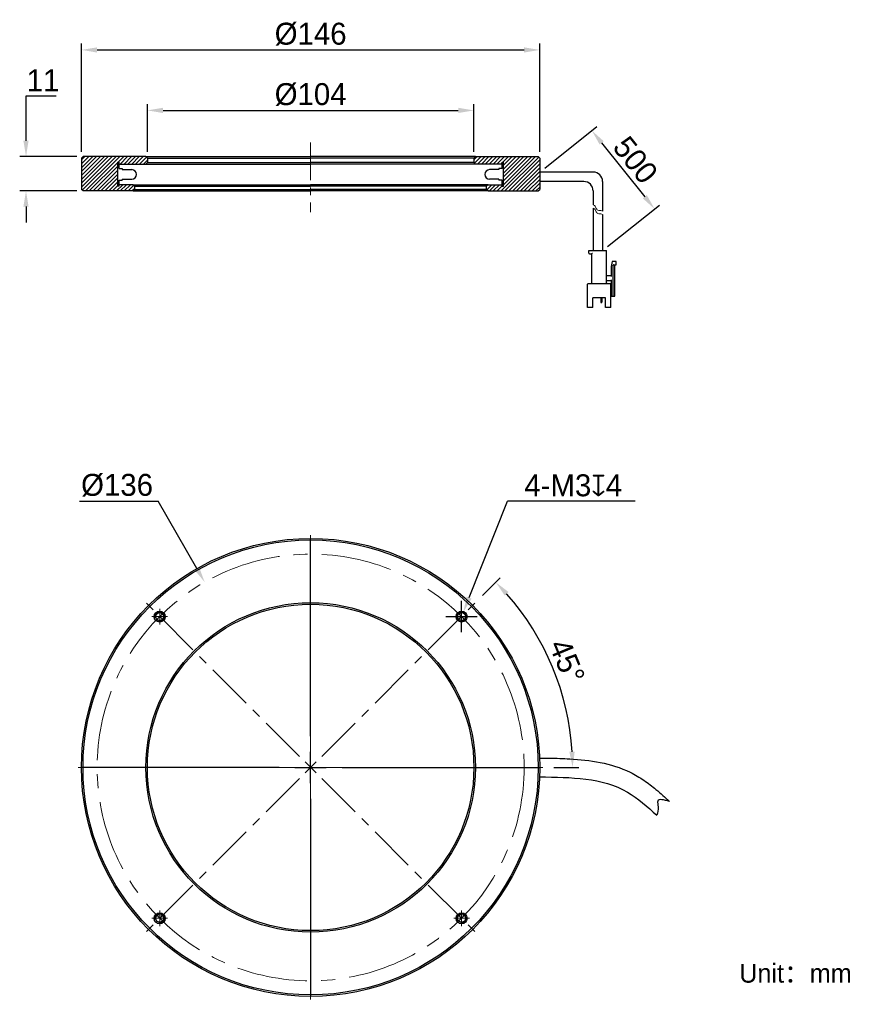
# Model space of a CAD drawing. Header units: inches. Extents: x 70 to 204, y 97 to 254.
import ezdxf

# ---------------------------------------------------------------- set-up
doc = ezdxf.new("R2010")
doc.units = ezdxf.units.IN
doc.header["$LTSCALE"] = 3
doc.header["$MEASUREMENT"] = 0
doc.header["$PDSIZE"] = -5
doc.linetypes.add('CENTERX2', pattern=[4, 2.5, -0.5, 0.5, -0.5])
doc.layers.get('0').update_dxf_attribs({"lineweight": 40})
doc.layers.get('Defpoints').update_dxf_attribs({"lineweight": 18})
for name, color, linetype, lineweight in [('中心线', 1, 'CENTERX2', 20), ('剖面线', 4, 'Continuous', 15), ('标注', 3, 'Continuous', 25), ('粗实线', 7, 'Continuous', 30), ('细实线', 7, 'Continuous', 15)]:
    doc.layers.add(name, color=color, linetype=linetype, lineweight=lineweight)
doc.styles.get("Standard").update_dxf_attribs({"font": '兰亭黑 GBK.TTF'})
doc.dimstyles.new('CST Standard', dxfattribs={"dimtxt": 3.5, "dimasz": 2.5, "dimexe": 1, "dimexo": 1, "dimgap": 0.6, "dimtad": 1, "dimtoh": 1, "dimdsep": 46, "dimtxsty": 'Standard', "dimcen": -2.5, "dimdle": 5, "dimadec": 0, "dimazin": 2, "dimtfac": 1, "dimtofl": 0, "dimtmove": 0, "dimatfit": 0, "dimfxl": 1, "dimtolj": 1, "dimarcsym": 0})

# ---------------------------------------------------------------- blocks, each defined once
blk = doc.blocks.new('*X1')
at = {"layer": 'Defpoints', "color": 0}
for p in [(142.35, 239.95), (90.35, 232.36), (142.35, 232.36)]:
    blk.add_point(p, dxfattribs=at)
at = {"layer": '标注', "color": 0, "linetype": 'Continuous', "lineweight": -2, "ltscale": 3}
for p, q in [((90.35, 233.36), (90.35, 240.95)), ((142.35, 233.36), (142.35, 240.95))]:
    blk.add_line(p, q, dxfattribs=at)
at = {"layer": '标注', "color": 9, "linetype": 'Continuous', "lineweight": -2, "ltscale": 3}
blk.add_line((92.85, 239.95), (139.85, 239.95), dxfattribs=at)
at = {"layer": '标注', "color": 9}
for points in [[(92.85, 240.37), (92.85, 239.53), (90.35, 239.95)], [(139.85, 239.53), (139.85, 240.37), (142.35, 239.95)]]:
    blk.add_solid(points, dxfattribs=at)
at = {"layer": '标注', "color": 7, "ltscale": 3, "insert": (116.35, 242.48), "char_height": 3.5, "attachment_point": 5}
blk.add_mtext('\\A1;%%C104', dxfattribs=at)
blk = doc.blocks.new('*X2')
at = {"layer": 'Defpoints', "color": 0}
for p in [(152.85, 249.59), (79.85, 232.36), (152.85, 232.36)]:
    blk.add_point(p, dxfattribs=at)
at = {"layer": '标注', "color": 0, "linetype": 'Continuous', "lineweight": -2, "ltscale": 3}
for p, q in [((79.85, 233.36), (79.85, 250.59)), ((152.85, 233.36), (152.85, 250.59))]:
    blk.add_line(p, q, dxfattribs=at)
at = {"layer": '标注', "color": 9, "linetype": 'Continuous', "lineweight": -2, "ltscale": 3}
blk.add_line((82.35, 249.59), (150.35, 249.59), dxfattribs=at)
at = {"layer": '标注', "color": 9}
for points in [[(82.35, 250), (82.35, 249.17), (79.85, 249.59)], [(150.35, 249.17), (150.35, 250), (152.85, 249.59)]]:
    blk.add_solid(points, dxfattribs=at)
at = {"layer": '标注', "color": 7, "ltscale": 3, "insert": (116.35, 252.11), "char_height": 3.5, "attachment_point": 5}
blk.add_mtext('\\A1;%%C146', dxfattribs=at)
blk = doc.blocks.new('*X3')
at = {"layer": 'Defpoints', "color": 0}
for p in [(80.1, 232.61), (71.02, 227.11), (80.1, 227.11)]:
    blk.add_point(p, dxfattribs=at)
at = {"layer": '标注', "color": 9, "linetype": 'Continuous', "lineweight": -2, "ltscale": 3}
for p, q in [((71.02, 235.11), (71.02, 242.29)), ((71.02, 242.29), (75.83, 242.29)), ((71.02, 224.61), (71.02, 222.11))]:
    blk.add_line(p, q, dxfattribs=at)
at = {"layer": '标注', "color": 0, "linetype": 'Continuous', "lineweight": -2, "ltscale": 3}
for p, q in [((79.1, 232.61), (70.02, 232.61)), ((79.1, 227.11), (70.02, 227.11))]:
    blk.add_line(p, q, dxfattribs=at)
at = {"layer": '标注', "color": 9}
for points in [[(70.6, 235.11), (71.43, 235.11), (71.02, 232.61)], [(71.43, 224.61), (70.6, 224.61), (71.02, 227.11)]]:
    blk.add_solid(points, dxfattribs=at)
at = {"layer": '标注', "color": 7, "ltscale": 3, "insert": (73.72, 244.75), "char_height": 3.5, "attachment_point": 5}
blk.add_mtext('\\A1;11', dxfattribs=at)
blk = doc.blocks.new('*X4')
at = {"layer": 'Defpoints', "color": 0}
for p in [(152.85, 230.11), (171.14, 224.24), (162.85, 217.61)]:
    blk.add_point(p, dxfattribs=at)
at = {"layer": '标注', "color": 0, "linetype": 'Continuous', "lineweight": -2, "ltscale": 3}
for p, q in [((153.63, 230.74), (161.92, 237.37)), ((163.63, 218.24), (171.92, 224.87))]:
    blk.add_line(p, q, dxfattribs=at)
at = {"layer": '标注', "color": 9, "linetype": 'Continuous', "lineweight": -2, "ltscale": 3}
blk.add_line((162.7, 234.79), (169.57, 226.19), dxfattribs=at)
at = {"layer": '标注', "color": 9}
for points in [[(163.02, 235.05), (162.37, 234.53), (161.14, 236.74)], [(169.25, 225.93), (169.9, 226.45), (171.14, 224.24)]]:
    blk.add_solid(points, dxfattribs=at)
at = {"layer": '标注', "color": 7, "ltscale": 3, "insert": (168.08, 232.05), "char_height": 3.5, "attachment_point": 5, "rotation": 308.6598}
blk.add_mtext('\\A1;500', dxfattribs=at)
blk = doc.blocks.new('*X5')
at = {"layer": 'Defpoints', "color": 0}
for p in [(99.48, 164.76), (133.23, 105.72)]:
    blk.add_point(p, dxfattribs=at)
at = {"layer": '标注', "color": 9, "linetype": 'Continuous', "lineweight": -2, "ltscale": 3}
for p in [(79.56, 177.69), (98.24, 166.93)]:
    blk.add_line(p, (92.08, 177.69), dxfattribs=at)
at = {"layer": '标注', "color": 0, "linetype": 'Continuous', "ltscale": 3}
for p, q in [((116.35, 140.24), (116.35, 171.74)), ((116.35, 132.74), (116.35, 137.74)), ((111.35, 135.24), (79.85, 135.24)), ((113.85, 135.24), (118.85, 135.24)), ((121.35, 135.24), (152.85, 135.24)), ((116.35, 130.24), (116.35, 98.74))]:
    blk.add_line(p, q, dxfattribs=at)
at = {"layer": '标注', "color": 9}
blk.add_solid([(97.87, 166.72), (98.6, 167.13), (99.48, 164.76)], dxfattribs=at)
at = {"layer": '标注', "color": 7, "ltscale": 3, "insert": (85.52, 180.21), "char_height": 3.5, "attachment_point": 5}
blk.add_mtext('\\A1;%%C136', dxfattribs=at)
blk = doc.blocks.new('*X6')
at = {"layer": 'Defpoints', "color": 0}
for p in [(140.12, 158.58), (140.67, 159.98)]:
    blk.add_point(p, dxfattribs=at)
at = {"layer": '标注', "color": 9, "linetype": 'Continuous', "lineweight": -2, "ltscale": 3}
for p in [(141.59, 162.3), (168.05, 177.69)]:
    blk.add_line(p, (147.7, 177.69), dxfattribs=at)
at = {"layer": '标注', "color": 0, "linetype": 'Continuous', "ltscale": 3}
for p, q in [((140.39, 156.78), (140.39, 161.78)), ((137.89, 159.28), (142.89, 159.28))]:
    blk.add_line(p, q, dxfattribs=at)
at = {"layer": '标注', "color": 9}
blk.add_solid([(141.2, 162.46), (141.98, 162.15), (140.67, 159.98)], dxfattribs=at)
at = {"layer": '标注', "color": 7, "ltscale": 3, "insert": (158.17, 180.18), "char_height": 3.5, "attachment_point": 5}
blk.add_mtext('\\A1;4-M3{\\fGDT|b1|i0|c0|p2;x}4', dxfattribs=at)
blk = doc.blocks.new('*X7')
at = {"layer": 'Defpoints', "color": 0}
for p in [(143.04, 161.93), (156.64, 146.04), (118.12, 137.01), (118.85, 135.24), (154.1, 135.24)]:
    blk.add_point(p, dxfattribs=at)
at = {"layer": '标注', "color": 0, "linetype": 'Continuous', "lineweight": -2, "ltscale": 3}
for p, q in [((143.75, 162.64), (146.55, 165.44)), ((155.1, 135.24), (159.07, 135.24))]:
    blk.add_line(p, q, dxfattribs=at)
at = {"layer": '标注', "color": 9, "linetype": 'Continuous', "lineweight": -2, "ltscale": 3}
blk.add_arc((116.35, 135.24), 41.71, 3.4343, 41.5657, dxfattribs=at)
at = {"layer": '标注', "color": 9}
for points in [[(147.87, 163.2), (147.26, 162.63), (145.85, 164.74)], [(157.57, 137.73), (158.41, 137.75), (158.07, 135.24)]]:
    blk.add_solid(points, dxfattribs=at)
at = {"layer": '标注', "color": 7, "ltscale": 3, "insert": (157.19, 152.16), "char_height": 3.5, "attachment_point": 5, "rotation": 292.5}
blk.add_mtext('\\A1;45%%d', dxfattribs=at)

msp = doc.modelspace()

# ---------------------------------------------------------------- hatches: boundary and pattern name
at = {"layer": '剖面线', "ltscale": 3}
h = msp.add_hatch(dxfattribs=at)
h.set_pattern_fill('ANSI31', color=0, style=0, pattern_type=0)
h.set_pattern_definition([(45, (0, 0), (-0.3093592, 0.3093592), [])])
h.paths.add_polyline_path([(85.6513, 231.7084), (85.8513, 231.7084), (85.8513, 231.4085), (90.1013, 231.4085), (90.3513, 231.6585), (90.3513, 232.3585), (90.1013, 232.6085), (80.1013, 232.6085), (79.8513, 232.3585), (79.8513, 227.8585), (79.8513, 227.3585), (80.1013, 227.1085), (88.1013, 227.1085), (88.3513, 227.3585), (88.3513, 227.8585), (88.1013, 228.1085), (85.8513, 228.1085), (85.8513, 227.8585), (85.6513, 227.8585)], flags=0)
h.paths.add_polyline_path([(152.8513, 232.3585), (152.6013, 232.6085), (142.6013, 232.6085), (142.3513, 232.3585), (142.3513, 231.6585), (142.6013, 231.4085), (146.8513, 231.4085), (146.8513, 231.7084), (147.0513, 231.7084), (147.0513, 227.8585), (146.8513, 227.8585), (146.8513, 228.1085), (144.6013, 228.1085), (144.3513, 227.8585), (144.3513, 227.3585), (144.6013, 227.1085), (152.6013, 227.1085), (152.8513, 227.3585), (152.8513, 227.8585)], flags=0)

# ---------------------------------------------------------------- linework, layer by layer
at = {"layer": '中心线', "color": 0, "ltscale": 0.8}
msp.add_line((116.3513, 234.8543), (116.3513, 223.7298), dxfattribs=at)
at = {"layer": '中心线', "color": 0}
for p, q in [((116.3513, 137.7403), (116.3513, 172.9903)), ((114.5835, 137.008), (89.658, 161.9335)), ((118.1191, 137.008), (143.0446, 161.9335)), ((92.3097, 158.0319), (92.3097, 160.5319)), ((140.3929, 158.0319), (140.3929, 160.5319)), ((91.0597, 159.2819), (93.5597, 159.2819)), ((139.1429, 159.2819), (141.6429, 159.2819)), ((113.8513, 135.2403), (78.6013, 135.2403)), ((115.1013, 135.2403), (117.6013, 135.2403)), ((115.4674, 134.3564), (117.2352, 136.1241)), ((117.2352, 134.3564), (115.4674, 136.1241)), ((116.3513, 133.9903), (116.3513, 136.4903)), ((118.8513, 135.2403), (154.1013, 135.2403)), ((114.5835, 133.4725), (89.658, 108.547)), ((118.1191, 133.4725), (143.0446, 108.547)), ((116.3513, 132.7403), (116.3513, 97.4903)), ((92.3097, 109.9486), (92.3097, 112.4486)), ((140.3929, 109.9486), (140.3929, 112.4486)), ((91.0597, 111.1986), (93.5597, 111.1986)), ((139.1429, 111.1986), (141.6429, 111.1986))]:
    msp.add_line(p, q, dxfattribs=at)
at = {"layer": '中心线', "color": 0, "ltscale": 1.5}
msp.add_circle((116.3513, 135.2403), 34, dxfattribs=at)
at = {"layer": '粗实线', "color": 0, "ltscale": 3}
for p, q in [((80.1013, 232.6085), (79.8513, 232.3585)), ((79.8513, 232.3585), (79.8513, 227.8585)), ((90.1013, 232.6085), (80.1013, 232.6085)), ((90.1013, 232.6085), (90.3513, 232.3585)), ((90.1013, 232.6085), (116.3513, 232.6085)), ((90.3513, 232.3585), (90.3513, 231.6585)), ((90.3513, 232.3585), (116.3513, 232.3585)), ((142.6013, 232.6085), (116.3513, 232.6085)), ((142.3513, 232.3585), (116.3513, 232.3585)), ((142.6013, 232.6085), (142.3513, 232.3585)), ((142.3513, 232.3585), (142.3513, 231.6585)), ((142.6013, 232.6085), (152.6013, 232.6085)), ((152.6013, 232.6085), (152.8513, 232.3585)), ((152.8513, 232.3585), (152.8513, 227.8585)), ((90.1013, 231.4085), (90.3513, 231.6585)), ((90.1013, 231.4085), (116.3513, 231.4085)), ((90.3513, 231.6585), (116.3513, 231.6585)), ((142.3513, 231.6585), (116.3513, 231.6585)), ((142.6013, 231.4085), (116.3513, 231.4085)), ((142.6013, 231.4085), (142.3513, 231.6585)), ((161.3513, 230.1136), (152.8513, 230.1136)), ((79.8513, 227.8585), (79.8513, 227.3585)), ((85.8513, 227.8585), (85.6513, 227.8585)), ((88.1013, 228.1085), (85.8513, 228.1085)), ((88.1013, 228.1085), (88.3513, 227.8585)), ((88.1013, 228.1085), (116.3513, 228.1085)), ((88.3513, 227.3585), (88.3513, 227.8585)), ((88.3513, 227.8585), (116.3513, 227.8585)), ((144.6013, 228.1085), (116.3513, 228.1085)), ((144.3513, 227.8585), (116.3513, 227.8585)), ((144.6013, 228.1085), (144.3513, 227.8585)), ((144.3513, 227.3585), (144.3513, 227.8585)), ((144.6013, 228.1085), (146.8513, 228.1085)), ((146.8513, 227.8585), (147.0513, 227.8585)), ((159.8513, 228.6136), (152.8513, 228.6136)), ((152.8513, 227.8585), (152.8513, 227.3585)), ((162.8513, 228.6136), (162.8513, 223.9116)), ((80.1013, 227.1085), (79.8513, 227.3585)), ((88.1013, 227.1085), (80.1013, 227.1085)), ((88.1013, 227.1085), (88.3513, 227.3585)), ((88.1013, 227.1085), (116.3513, 227.1085)), ((88.3513, 227.3585), (116.3513, 227.3585)), ((144.3513, 227.3585), (116.3513, 227.3585)), ((144.6013, 227.1085), (116.3513, 227.1085)), ((144.6013, 227.1085), (144.3513, 227.3585)), ((144.6013, 227.1085), (152.6013, 227.1085)), ((152.6013, 227.1085), (152.8513, 227.3585)), ((161.3513, 227.1136), (161.3513, 224.9036)), ((161.3513, 224.3728), (161.3513, 217.6136)), ((162.8513, 223.3808), (162.8513, 217.6136))]:
    msp.add_line(p, q, dxfattribs=at)
at = {"layer": '粗实线', "color": 0}
for p, q in [((85.6513, 227.8585), (85.6513, 231.7084)), ((85.8513, 231.7084), (85.6513, 231.7084)), ((85.8513, 231.4085), (85.8513, 231.7084)), ((85.8513, 231.4085), (90.1013, 231.4085)), ((85.8513, 230.7085), (85.8513, 231.4085)), ((85.8513, 230.7085), (86.3513, 230.7085)), ((86.3513, 230.7085), (86.3513, 230.5085)), ((146.8513, 231.4085), (142.6013, 231.4085)), ((146.8513, 230.7085), (146.3513, 230.7085)), ((146.3513, 230.7085), (146.3513, 230.5085)), ((146.8513, 231.4085), (146.8513, 231.7084)), ((146.8513, 231.7084), (147.0513, 231.7084)), ((146.8513, 230.7085), (146.8513, 231.4085)), ((147.0513, 227.8585), (147.0513, 231.7084)), ((86.3513, 230.5085), (87.8513, 230.5085)), ((146.3513, 230.5085), (144.8513, 230.5085)), ((85.8513, 228.8085), (86.3513, 228.8085)), ((85.8513, 228.1085), (85.8513, 228.8085)), ((85.8513, 227.8585), (85.8513, 228.1085)), ((86.3513, 229.0085), (86.3513, 228.8085)), ((86.3513, 229.0085), (87.8513, 229.0085)), ((146.3513, 229.0085), (144.8513, 229.0085)), ((146.3513, 229.0085), (146.3513, 228.8085)), ((146.8513, 228.8085), (146.3513, 228.8085)), ((146.8513, 228.1085), (146.8513, 228.8085)), ((146.8513, 227.8585), (146.8513, 228.1085)), ((160.6513, 217.6136), (163.4513, 217.6136)), ((160.6513, 217.2136), (160.6513, 217.6136)), ((160.7513, 217.1136), (161.1513, 217.1136)), ((161.1513, 212.4636), (161.1513, 217.1136)), ((163.4513, 212.4636), (163.4513, 217.6136)), ((164.3513, 215.8636), (164.2013, 215.0636)), ((164.2013, 215.0636), (164.2013, 213.4636)), ((165.0013, 215.8636), (164.3513, 215.8636)), ((164.5513, 210.3636), (164.5513, 215.2636)), ((164.6513, 215.3636), (165.0013, 215.3636)), ((164.8013, 210.3636), (164.8013, 215.3636)), ((165.0013, 215.3636), (165.0013, 215.8636)), ((164.2013, 213.5636), (163.5513, 213.5636)), ((160.4513, 208.5636), (160.4513, 212.2636)), ((160.5513, 212.3636), (164.0513, 212.3636)), ((163.5513, 212.8636), (164.2013, 212.8636)), ((164.1513, 208.5636), (164.1513, 212.2636)), ((164.2013, 212.9636), (164.2013, 210.3636)), ((164.2013, 210.9636), (164.1513, 210.9636)), ((164.1513, 210.3636), (164.8013, 210.3636)), ((161.3013, 208.5636), (161.3013, 210.0636)), ((163.3013, 210.0636), (161.3013, 210.0636)), ((162.551, 210.0636), (162.551, 209.3736)), ((162.6763, 209.3236), (162.601, 209.3236)), ((162.7263, 210.0636), (162.7263, 209.3736)), ((163.3013, 208.5636), (163.3013, 210.0636)), ((161.3013, 208.5636), (160.4513, 208.5636)), ((164.1513, 208.5636), (163.3013, 208.5636))]:
    msp.add_line(p, q, dxfattribs=at)
at = {"layer": '粗实线', "color": 0, "ltscale": 3}
for radius in [36.5, 36.25, 26.25, 26]:
    msp.add_circle((116.3513, 135.2403), radius, dxfattribs=at)
at = {"layer": '粗实线', "color": 0}
for centre, radius in [((92.3097, 159.2819), 0.875), ((140.3929, 159.2819), 0.875), ((92.3097, 159.2819), 0.625), ((140.3929, 159.2819), 0.625), ((92.3097, 111.1986), 0.875), ((92.3097, 111.1986), 0.625), ((140.3929, 111.1986), 0.875), ((140.3929, 111.1986), 0.625)]:
    msp.add_circle(centre, radius, dxfattribs=at)
for centre, radius, start, end in [((87.8513, 229.7585), 0.75, 270.000098, 90.000098), ((144.8513, 229.7585), 0.75, 89.999902, 269.999902), ((160.7513, 217.2136), 0.1, 180, 270), ((164.6513, 215.2636), 0.1, 90, 180), ((163.5513, 213.6636), 0.1, 180, 270), ((160.5513, 212.2636), 0.1, 90, 180), ((161.0513, 212.4636), 0.1, 270, 0), ((163.5513, 212.7636), 0.1, 90, 180), ((163.5513, 212.4636), 0.1, 180, 270), ((164.0513, 212.2636), 0.1, 0, 90), ((162.601, 209.3736), 0.05, 180, 270), ((162.6763, 209.3736), 0.05, 270, 360)]:
    msp.add_arc(centre, radius, start, end, dxfattribs=at)
at = {"layer": '粗实线', "color": 0, "ltscale": 3}
for centre in [(161.3513, 228.6136), (159.8513, 227.1136)]:
    msp.add_arc(centre, 1.5, 0, 90, dxfattribs=at)
at = {"layer": '粗实线', "color": 0}
msp.add_open_spline([(161.1513, 217.1136), (161.1526, 217.1149), (161.1573, 217.1196), (161.1667, 217.129), (161.1802, 217.1425), (161.1964, 217.1587), (161.2142, 217.1765), (161.2326, 217.1949), (161.2451, 217.2074), (161.2513, 217.2136)], degree=3, knots=[0, 0, 0, 0, 140.35407581, 497.31621621, 993.58214437, 1578.90026826, 2218.19048102, 2882.02080499, 3541.17020833, 3541.17020833, 3541.17020833, 3541.17020833], dxfattribs=at)
at = {"layer": '粗实线', "color": 0, "ltscale": 3}
for points, knots in [([(152.8881, 136.74), (153.4039, 136.7337), (153.9244, 136.7273), (155.4974, 136.7004), (156.5611, 136.6722), (159.2364, 136.5205), (160.8587, 136.3578), (164.092, 135.709), (165.7065, 135.2208), (167.6369, 134.2838), (168.0115, 134.0844), (168.7449, 133.6552), (169.0978, 133.4294), (170.12, 132.7295), (170.7535, 132.2333), (172.1159, 131.0933), (172.8255, 130.4454), (173.5052, 129.826)], [0, 0, 0, 0, 220.00114567, 220.00114567, 660.00343701, 660.00343701, 1318.57426917, 1318.57426917, 1977.14510134, 1977.14510134, 2137.12874774, 2137.12874774, 2297.11239414, 2297.11239414, 2617.07968695, 2617.07968695, 3023.00825292, 3023.00825292, 3023.00825292, 3023.00825292]), ([(152.8513, 133.7403), (157.8321, 133.6791), (164.9185, 133.592), (169.9805, 128.9793), (171.4845, 127.6086)], [0, 0, 0, 0, 633.31445069, 901.04960434, 901.04960434, 901.04960434, 901.04960434]), ([(173.5052, 129.826), (172.6355, 130.063), (171.3419, 130.4156), (171.8267, 128.7426), (171.6127, 128.0332), (171.4845, 127.6086)], [0, 0, 0, 0, 609.29779742, 906.35455391, 1349.28789462, 1349.28789462, 1349.28789462, 1349.28789462])]:
    msp.add_open_spline(points, degree=3, knots=knots, dxfattribs=at)
at = {"layer": '细实线', "color": 0}
for centre in [(92.3097, 159.2819), (140.3929, 159.2819), (92.3097, 111.1986), (140.3929, 111.1986)]:
    msp.add_arc(centre, 0.75, 255, 195, dxfattribs=at)
at = {"layer": '细实线', "color": 0, "ltscale": 3}
for points, knots in [([(161.3513, 224.9036), (161.5174, 224.8434), (161.7835, 224.6402), (161.918, 223.9608), (162.4739, 224.0099), (162.7615, 223.9416), (162.8513, 223.9116)], [0, 0, 0, 0, 633.26339151, 1248.82011239, 1897.68574527, 2212.26817347, 2212.26817347, 2212.26817347, 2212.26817347]), ([(161.3513, 224.3728), (161.5174, 224.3126), (161.7835, 224.1094), (161.918, 223.43), (162.4739, 223.4791), (162.7615, 223.4108), (162.8513, 223.3808)], [0, 0, 0, 0, 632.07244986, 1246.47152901, 1894.116878, 2208.10768932, 2208.10768932, 2208.10768932, 2208.10768932])]:
    msp.add_open_spline(points, degree=3, knots=knots, dxfattribs=at)

# ---------------------------------------------------------------- texts
at = {"color": 0, "insert": (184.616, 103.9405), "char_height": 3, "width": 92.751402, "attachment_point": 1}
msp.add_mtext('{\\fFZLanTingHei-R-GBK|b0|i0|c134|p2;Unit：mm}', dxfattribs=at)

# ---------------------------------------------------------------- dimensions: what is measured, and where the dimension line sits
at = {"layer": '标注', "color": 0, "ltscale": 3}
for base, p1, p2, picture, middle in [((152.8513, 249.5863), (79.8513, 232.3585), (152.8513, 232.3585), '*X2', (116.3513, 252.1107)), ((142.3513, 239.9507), (90.3513, 232.3585), (142.3513, 232.3585), '*X1', (116.3513, 242.4751))]:
    dim = msp.add_linear_dim(base=base, p1=p1, p2=p2, text='%%C<>', dimstyle='CST Standard', override={"dimlfac": 2, "dimsah": 1, "dimclrd": 9, "dimclrt": 7, "dimtzin": 0}, dxfattribs=at)
    dim.commit()
    dim.dimension.update_dxf_attribs({"geometry": picture, "text_midpoint": middle})
dim = msp.add_linear_dim(base=(71.015, 227.1085), p1=(80.1013, 232.6085), p2=(80.1013, 227.1085), angle=270, dimstyle='CST Standard', override={"dimlfac": 2, "dimsah": 1, "dimclrd": 9, "dimclrt": 7, "dimtzin": 0}, dxfattribs=at)
dim.commit()
dim.dimension.update_dxf_attribs({"geometry": '*X3', "text_midpoint": (73.7224, 242.2909), "dimtype": 160})
dim = msp.add_linear_dim(base=(171.1361, 224.2415), p1=(152.8513, 230.1136), p2=(162.8513, 217.6136), angle=308.659808, text='500', dimstyle='CST Standard', override={"dimlfac": 2, "dimsah": 1, "dimclrd": 9, "dimclrt": 7, "dimtzin": 0}, dxfattribs=at)
dim.commit()
dim.dimension.update_dxf_attribs({"geometry": '*X4', "text_midpoint": (168.0785, 232.0454)})
dim = msp.add_diameter_dim_2p(p1=(133.2252, 105.7229), p2=(99.4774, 164.7576), dimstyle='CST Standard', override={"dimlfac": 2, "dimpost": '%%C<>', "dimsah": 1, "dimclrd": 9, "dimclrt": 7, "dimtzin": 0}, dxfattribs=at)
dim.commit()
dim.dimension.update_dxf_attribs({"geometry": '*X5', "text_midpoint": (85.5219, 177.6905), "dimtype": 163})
dim = msp.add_diameter_dim_2p(p1=(140.1163, 158.5848), p2=(140.6696, 159.979), text='4-M3{\\fGDT|b1|i0|c0|p2;x}4', dimstyle='CST Standard', override={"dimlfac": 2, "dimpost": '%%C<>', "dimtxsty": 'Standard', "dimsah": 1, "dimclrd": 9, "dimclrt": 7, "dimtzin": 0}, dxfattribs=at)
dim.commit()
dim.dimension.update_dxf_attribs({"geometry": '*X6', "text_midpoint": (158.172, 177.6905), "dimtype": 163})
dim = msp.add_angular_dim_2l(base=(156.6441, 146.0367), line1=((118.8513, 135.2403), (154.1013, 135.2403)), line2=((118.1191, 137.008), (143.0446, 161.9335)), dimstyle='CST Standard', override={"dimtad": 1, "dimtih": 0, "dimtoh": 0, "dimlfac": 2, "dimsah": 1, "dimclrd": 9, "dimclrt": 7, "dimtdec": 0, "dimtzin": 8}, dxfattribs=at)
dim.commit()
dim.dimension.update_dxf_attribs({"geometry": '*X7', "text_midpoint": (157.1883, 152.1555)})

doc.saveas('drawing.dxf')
